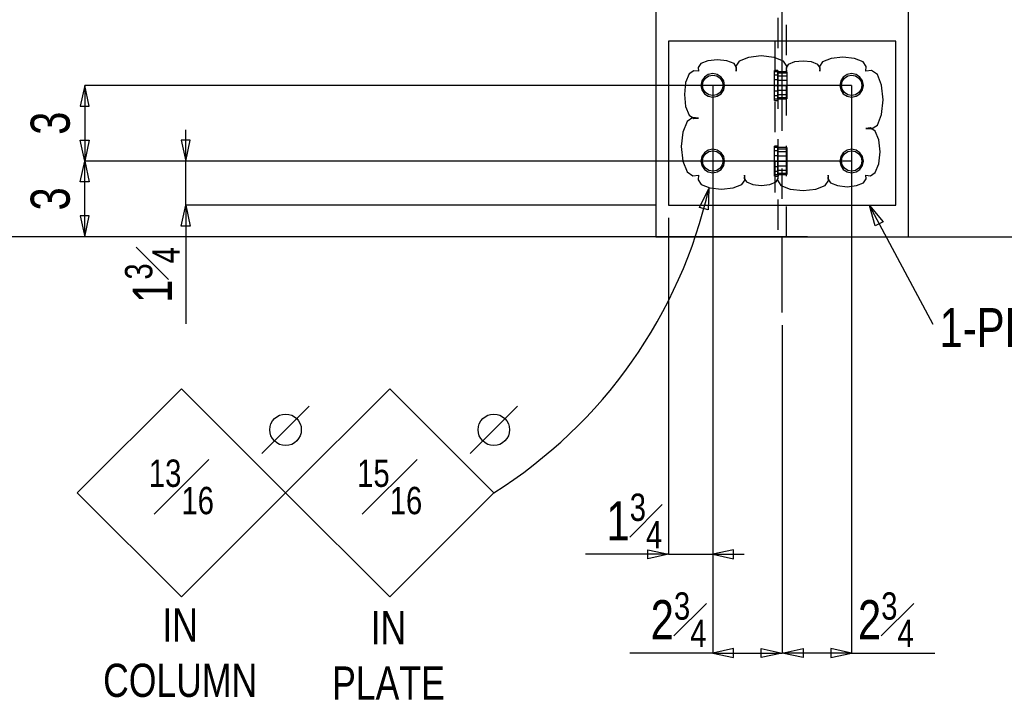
# Model space of a CAD drawing. Header units: inches. Extents: x -17.2 to 17.5, y -11.2 to 11.2.
# Tile 8 of 15: x -3.4 to -0.1, y -0.3 to 1.9. Entities that reach past the tile are written whole.
import ezdxf
from ezdxf.enums import TextEntityAlignment as Align

# ---------------------------------------------------------------- set-up
doc = ezdxf.new("R2010")
doc.units = ezdxf.units.IN
doc.header["$LTSCALE"] = 2.5
doc.header["$MEASUREMENT"] = 0
doc.linetypes.add('SDS2_5', pattern=[0.04, 0.02, -0.02])
doc.linetypes.add('SDS2_6', pattern=[0.2, 0.1, -0.05, 0, -0.05])
doc.layers.add('Layer_0', color=7, linetype='Continuous')
doc.layers.add('Outline', color=7, linetype='Continuous')
doc.styles.add('MTextWidth', font='txt', dxfattribs={"width": 0.8, "height": 0.2})

msp = doc.modelspace()

# ---------------------------------------------------------------- linework, layer by layer
at = {"color": 1, "linetype": 'Continuous'}
for p, q in [((-1.0622, 1.6905), (-1.0622, 0.1416)), ((-0.6039, 1.6905), (-0.6039, -0.1847)), ((-2.8019, 1.4405), (-2.8019, 1.5438)), ((-2.7871, 1.5094), (-2.8167, 1.5094)), ((-2.8167, 1.5094), (-2.8019, 1.4405)), ((-2.8019, 1.4405), (-2.7871, 1.5094)), ((-2.8019, 1.2947), (-2.8019, 1.4405)), ((-0.6039, 1.4405), (-2.8019, 1.4405)), ((-1.106, 1.2868), (-1.0751, 1.3501)), ((-1.0751, 1.3501), (-1.0774, 1.2797)), ((-1.0751, 1.3501), (-1.0751, 1.3501)), ((-2.8167, 1.2258), (-2.8019, 1.2947)), ((-1.2497, 1.2947), (-2.8019, 1.2947)), ((-2.8019, 1.2947), (-2.8019, 0.9027)), ((-2.8019, 1.2947), (-2.7871, 1.2258)), ((-1.0774, 1.2797), (-1.106, 1.2868)), ((-0.3345, 0.9011), (-0.5452, 1.2937)), ((-0.5452, 1.2937), (-0.5452, 1.2937)), ((-0.5452, 1.2937), (-0.4996, 1.24)), ((-0.5257, 1.2261), (-0.5452, 1.2937)), ((-1.208, 1.253), (-1.208, 0.1416)), ((-0.4996, 1.24), (-0.5257, 1.2261)), ((-2.7871, 1.2258), (-2.8167, 1.2258)), ((-0.833, 0.8988), (-0.833, -0.1847)), ((-0.833, 0.8988), (-0.833, -0.1847)), ((-3.1601, 0.3444), (-2.8163, 0.6882)), ((-2.8163, 0.6882), (-2.4725, 0.3444)), ((-2.1287, 0.6882), (-2.4725, 0.3444)), ((-1.7849, 0.3444), (-2.1287, 0.6882)), ((-2.5506, 0.4746), (-2.3944, 0.6308)), ((-1.863, 0.4746), (-1.7067, 0.6308)), ((-1.0622, 0.5412), (-1.0622, -0.1847)), ((-2.8163, 0.0006), (-3.1601, 0.3444)), ((-2.4725, 0.3444), (-2.8163, 0.0006)), ((-2.4725, 0.3444), (-2.1287, 0.0006)), ((-2.1287, 0.0006), (-1.7849, 0.3444)), ((-1.208, 0.1416), (-1.4824, 0.1416)), ((-1.2769, 0.1268), (-1.2769, 0.1564)), ((-1.2769, 0.1564), (-1.208, 0.1416)), ((-1.208, 0.1416), (-1.2769, 0.1268)), ((-1.208, 0.1416), (-1.0622, 0.1416)), ((-0.9933, 0.1564), (-1.0622, 0.1416)), ((-1.0622, 0.1416), (-0.9589, 0.1416)), ((-1.0622, 0.1416), (-0.9933, 0.1268)), ((-0.9933, 0.1268), (-0.9933, 0.1564)), ((-1.0622, -0.1847), (-1.3365, -0.1847)), ((-0.9933, -0.1699), (-1.0622, -0.1847)), ((-1.0622, -0.1847), (-0.9933, -0.1995)), ((-1.0622, -0.1847), (-0.833, -0.1847)), ((-0.9933, -0.1995), (-0.9933, -0.1699)), ((-0.9019, -0.1995), (-0.9019, -0.1699)), ((-0.9019, -0.1699), (-0.833, -0.1847)), ((-0.833, -0.1847), (-0.9019, -0.1995)), ((-0.833, -0.1847), (-0.7641, -0.1699)), ((-0.6039, -0.1847), (-0.833, -0.1847)), ((-0.7641, -0.1995), (-0.833, -0.1847)), ((-0.7641, -0.1699), (-0.7641, -0.1995)), ((-0.6039, -0.1847), (-0.6728, -0.1699)), ((-0.6728, -0.1699), (-0.6728, -0.1995)), ((-0.6728, -0.1995), (-0.6039, -0.1847)), ((-0.6039, -0.1847), (-0.3295, -0.1847))]:
    msp.add_line(p, q, dxfattribs=at)
for centre in [(-2.4725, 0.5527), (-1.7849, 0.5527)]:
    msp.add_circle(centre, 0.0521, dxfattribs=at)
msp.add_arc((-2.644, 1.704), 1.6083, 302.29, 347.29, dxfattribs=at)
at = {"layer": 'Layer_0', "color": 2, "linetype": 'Continuous'}
for p, q in [((-1.2497, 4.6506), (-1.2497, 1.1905)), ((-0.4164, 1.1905), (-0.4164, 4.6506)), ((-1.208, 1.8363), (-1.208, 1.2947)), ((-0.458, 1.8363), (-1.208, 1.8363)), ((-0.458, 1.2947), (-0.458, 1.8363)), ((-1.208, 1.2947), (-0.458, 1.2947)), ((-1.2497, 1.1905), (-0.4164, 1.1905))]:
    msp.add_line(p, q, dxfattribs=at)
at = {"layer": 'Layer_0', "color": 1, "linetype": 'SDS2_5'}
for p, q in [((-0.8474, 2.1133), (-0.8474, 1.1905)), ((-0.8187, 1.1905), (-0.8187, 2.1133)), ((-0.8578, 1.8363), (-0.8578, 1.2947)), ((-1.0752, 1.7218), (-1.0622, 1.7244)), ((-1.0622, 1.7244), (-1.0493, 1.7218)), ((-0.8582, 1.7362), (-0.8582, 1.74)), ((-0.847, 1.74), (-0.8582, 1.74)), ((-0.8582, 1.7255), (-0.8582, 1.7362)), ((-0.8582, 1.7362), (-0.847, 1.7362)), ((-0.8582, 1.7094), (-0.8582, 1.7255)), ((-0.8582, 1.7255), (-0.847, 1.7255)), ((-0.8478, 1.7314), (-0.8478, 1.7348)), ((-0.8182, 1.7348), (-0.8478, 1.7348)), ((-0.8478, 1.7218), (-0.8478, 1.7314)), ((-0.8478, 1.7314), (-0.8182, 1.7314)), ((-0.847, 1.74), (-0.847, 1.7362)), ((-0.847, 1.7362), (-0.847, 1.7255)), ((-0.847, 1.7255), (-0.847, 1.7094)), ((-0.8182, 1.7348), (-0.8182, 1.7314)), ((-0.8182, 1.7314), (-0.8182, 1.7218)), ((-0.6168, 1.7218), (-0.6039, 1.7244)), ((-0.6039, 1.7244), (-0.5909, 1.7218)), ((-1.0961, 1.6905), (-1.0935, 1.7035)), ((-1.0935, 1.6775), (-1.0961, 1.6905)), ((-1.0935, 1.7035), (-1.0861, 1.7144)), ((-1.0861, 1.7144), (-1.0752, 1.7218)), ((-1.0493, 1.7218), (-1.0383, 1.7144)), ((-1.0383, 1.7144), (-1.0309, 1.7035)), ((-1.0309, 1.7035), (-1.0284, 1.6905)), ((-1.0284, 1.6905), (-1.0309, 1.6775)), ((-0.8582, 1.6905), (-0.8582, 1.7094)), ((-0.8582, 1.7094), (-0.847, 1.7094)), ((-0.8582, 1.6716), (-0.8582, 1.6905)), ((-0.8582, 1.6905), (-0.847, 1.6905)), ((-0.8478, 1.7074), (-0.8478, 1.7218)), ((-0.8478, 1.7218), (-0.8182, 1.7218)), ((-0.8478, 1.6905), (-0.8478, 1.7074)), ((-0.8478, 1.7074), (-0.8182, 1.7074)), ((-0.8478, 1.6736), (-0.8478, 1.6905)), ((-0.8474, 1.6905), (-0.8182, 1.6905)), ((-0.847, 1.7094), (-0.847, 1.6905)), ((-0.847, 1.6905), (-0.847, 1.6716)), ((-0.8182, 1.7218), (-0.8182, 1.7074)), ((-0.8182, 1.7074), (-0.8182, 1.6905)), ((-0.8182, 1.6905), (-0.8182, 1.6736)), ((-0.6377, 1.6905), (-0.6352, 1.7035)), ((-0.6352, 1.6775), (-0.6377, 1.6905)), ((-0.6352, 1.7035), (-0.6278, 1.7144)), ((-0.6278, 1.7144), (-0.6168, 1.7218)), ((-0.5909, 1.7218), (-0.5799, 1.7144)), ((-0.5799, 1.7144), (-0.5726, 1.7035)), ((-0.5726, 1.7035), (-0.57, 1.6905)), ((-0.57, 1.6905), (-0.5726, 1.6775)), ((-1.0861, 1.6666), (-1.0935, 1.6775)), ((-1.0752, 1.6592), (-1.0861, 1.6666)), ((-1.0622, 1.6566), (-1.0752, 1.6592)), ((-1.0493, 1.6592), (-1.0622, 1.6566)), ((-1.0383, 1.6666), (-1.0493, 1.6592)), ((-1.0309, 1.6775), (-1.0383, 1.6666)), ((-0.8582, 1.6555), (-0.8582, 1.6716)), ((-0.847, 1.6716), (-0.8582, 1.6716)), ((-0.8478, 1.6592), (-0.8478, 1.6736)), ((-0.8182, 1.6736), (-0.8478, 1.6736)), ((-0.8478, 1.6496), (-0.8478, 1.6592)), ((-0.8182, 1.6592), (-0.8478, 1.6592)), ((-0.847, 1.6716), (-0.847, 1.6555)), ((-0.8182, 1.6736), (-0.8182, 1.6592)), ((-0.8182, 1.6592), (-0.8182, 1.6496)), ((-0.6278, 1.6666), (-0.6352, 1.6775)), ((-0.6168, 1.6592), (-0.6278, 1.6666)), ((-0.6039, 1.6566), (-0.6168, 1.6592)), ((-0.5909, 1.6592), (-0.6039, 1.6566)), ((-0.5799, 1.6666), (-0.5909, 1.6592)), ((-0.5726, 1.6775), (-0.5799, 1.6666)), ((-0.8582, 1.6448), (-0.8582, 1.6555)), ((-0.847, 1.6555), (-0.8582, 1.6555)), ((-0.8582, 1.641), (-0.8582, 1.6448)), ((-0.847, 1.6448), (-0.8582, 1.6448)), ((-0.8582, 1.641), (-0.847, 1.641)), ((-0.8478, 1.6462), (-0.8478, 1.6496)), ((-0.8182, 1.6496), (-0.8478, 1.6496)), ((-0.8478, 1.6462), (-0.8182, 1.6462)), ((-0.847, 1.6555), (-0.847, 1.6448)), ((-0.847, 1.6448), (-0.847, 1.641)), ((-0.8182, 1.6496), (-0.8182, 1.6462)), ((-1.0935, 1.4535), (-1.0861, 1.4644)), ((-1.0861, 1.4644), (-1.0752, 1.4718)), ((-1.0752, 1.4718), (-1.0622, 1.4744)), ((-1.0622, 1.4744), (-1.0493, 1.4718)), ((-1.0493, 1.4718), (-1.0383, 1.4644)), ((-1.0383, 1.4644), (-1.0309, 1.4535)), ((-0.8582, 1.4862), (-0.8582, 1.49)), ((-0.847, 1.49), (-0.8582, 1.49)), ((-0.8582, 1.4755), (-0.8582, 1.4862)), ((-0.8582, 1.4862), (-0.847, 1.4862)), ((-0.8582, 1.4594), (-0.8582, 1.4755)), ((-0.8582, 1.4755), (-0.847, 1.4755)), ((-0.8478, 1.4814), (-0.8478, 1.4848)), ((-0.8182, 1.4848), (-0.8478, 1.4848)), ((-0.8478, 1.4718), (-0.8478, 1.4814)), ((-0.8478, 1.4814), (-0.8182, 1.4814)), ((-0.8478, 1.4574), (-0.8478, 1.4718)), ((-0.8478, 1.4718), (-0.8182, 1.4718)), ((-0.847, 1.49), (-0.847, 1.4862)), ((-0.847, 1.4862), (-0.847, 1.4755)), ((-0.847, 1.4755), (-0.847, 1.4594)), ((-0.8182, 1.4848), (-0.8182, 1.4814)), ((-0.8182, 1.4814), (-0.8182, 1.4718)), ((-0.8182, 1.4718), (-0.8182, 1.4574)), ((-0.6352, 1.4535), (-0.6278, 1.4644)), ((-0.6278, 1.4644), (-0.6168, 1.4718)), ((-0.6168, 1.4718), (-0.6039, 1.4744)), ((-0.6039, 1.4744), (-0.5909, 1.4718)), ((-0.5909, 1.4718), (-0.5799, 1.4644)), ((-0.5799, 1.4644), (-0.5726, 1.4535)), ((-1.0961, 1.4405), (-1.0935, 1.4535)), ((-1.0935, 1.4275), (-1.0961, 1.4405)), ((-1.0309, 1.4535), (-1.0284, 1.4405)), ((-1.0284, 1.4405), (-1.0309, 1.4275)), ((-0.8582, 1.4405), (-0.8582, 1.4594)), ((-0.8582, 1.4594), (-0.847, 1.4594)), ((-0.8582, 1.4216), (-0.8582, 1.4405)), ((-0.8582, 1.4405), (-0.847, 1.4405)), ((-0.8478, 1.4405), (-0.8478, 1.4574)), ((-0.8478, 1.4574), (-0.8182, 1.4574)), ((-0.8478, 1.4236), (-0.8478, 1.4405)), ((-0.8474, 1.4405), (-0.8182, 1.4405)), ((-0.847, 1.4594), (-0.847, 1.4405)), ((-0.847, 1.4405), (-0.847, 1.4216)), ((-0.8182, 1.4574), (-0.8182, 1.4405)), ((-0.8182, 1.4405), (-0.8182, 1.4236)), ((-0.6377, 1.4405), (-0.6352, 1.4535)), ((-0.6352, 1.4275), (-0.6377, 1.4405)), ((-0.5726, 1.4535), (-0.57, 1.4405)), ((-0.57, 1.4405), (-0.5726, 1.4275)), ((-1.0861, 1.4166), (-1.0935, 1.4275)), ((-1.0752, 1.4092), (-1.0861, 1.4166)), ((-1.0622, 1.4066), (-1.0752, 1.4092)), ((-1.0493, 1.4092), (-1.0622, 1.4066)), ((-1.0383, 1.4166), (-1.0493, 1.4092)), ((-1.0309, 1.4275), (-1.0383, 1.4166)), ((-0.8582, 1.4055), (-0.8582, 1.4216)), ((-0.847, 1.4216), (-0.8582, 1.4216)), ((-0.8582, 1.3948), (-0.8582, 1.4055)), ((-0.847, 1.4055), (-0.8582, 1.4055)), ((-0.8478, 1.4092), (-0.8478, 1.4236)), ((-0.8182, 1.4236), (-0.8478, 1.4236)), ((-0.8478, 1.3996), (-0.8478, 1.4092)), ((-0.8182, 1.4092), (-0.8478, 1.4092)), ((-0.8478, 1.3962), (-0.8478, 1.3996)), ((-0.8182, 1.3996), (-0.8478, 1.3996)), ((-0.847, 1.4216), (-0.847, 1.4055)), ((-0.847, 1.4055), (-0.847, 1.3948)), ((-0.8182, 1.4236), (-0.8182, 1.4092)), ((-0.8182, 1.4092), (-0.8182, 1.3996)), ((-0.8182, 1.3996), (-0.8182, 1.3962)), ((-0.6278, 1.4166), (-0.6352, 1.4275)), ((-0.6168, 1.4092), (-0.6278, 1.4166)), ((-0.6039, 1.4066), (-0.6168, 1.4092)), ((-0.5909, 1.4092), (-0.6039, 1.4066)), ((-0.5799, 1.4166), (-0.5909, 1.4092)), ((-0.5726, 1.4275), (-0.5799, 1.4166)), ((-0.8582, 1.391), (-0.8582, 1.3948)), ((-0.847, 1.3948), (-0.8582, 1.3948)), ((-0.8582, 1.391), (-0.847, 1.391)), ((-0.8478, 1.3962), (-0.8182, 1.3962)), ((-0.847, 1.3948), (-0.847, 1.391))]:
    msp.add_line(p, q, dxfattribs=at)
at = {"layer": 'Layer_0', "color": 2, "linetype": 'Continuous'}
msp.add_lwpolyline([(-1.1091, 1.7374), (-1.1245, 1.7389), (-1.1402, 1.7283), (-1.1518, 1.6995), (-1.156, 1.66), (-1.1518, 1.6206), (-1.1402, 1.5917), (-1.1245, 1.5812), (-1.1091, 1.5827), (-1.1279, 1.5845), (-1.1472, 1.5716), (-1.1613, 1.5363), (-1.1664, 1.4882), (-1.1613, 1.44), (-1.1472, 1.4047), (-1.1279, 1.3918), (-1.1091, 1.3936), (-1.1106, 1.3785), (-1.1002, 1.363), (-1.0719, 1.3517), (-1.0332, 1.3476), (-0.9945, 1.3517), (-0.9661, 1.363), (-0.9558, 1.3785), (-0.9573, 1.3936), (-0.9583, 1.3826), (-0.9508, 1.3714), (-0.9302, 1.3631), (-0.9021, 1.3601), (-0.8739, 1.3631), (-0.8533, 1.3714), (-0.8458, 1.3826), (-0.8468, 1.3936), (-0.8485, 1.3772), (-0.8372, 1.3603), (-0.8062, 1.3479), (-0.764, 1.3434), (-0.7218, 1.3479), (-0.6909, 1.3603), (-0.6796, 1.3772), (-0.6812, 1.3936), (-0.6824, 1.3813), (-0.6739, 1.3686), (-0.6508, 1.3593), (-0.6191, 1.3559), (-0.5874, 1.3593), (-0.5643, 1.3686), (-0.5558, 1.3813), (-0.557, 1.3936), (-0.5416, 1.3921), (-0.5258, 1.4027), (-0.5143, 1.4315), (-0.5101, 1.471), (-0.5143, 1.5104), (-0.5258, 1.5393), (-0.5416, 1.5498), (-0.557, 1.5483), (-0.5382, 1.5465), (-0.5189, 1.5594), (-0.5048, 1.5947), (-0.4996, 1.6428), (-0.5048, 1.691), (-0.5189, 1.7263), (-0.5382, 1.7392), (-0.557, 1.7374), (-0.5555, 1.7525), (-0.5659, 1.768), (-0.5942, 1.7793), (-0.6329, 1.7834), (-0.6716, 1.7793), (-0.6999, 1.768), (-0.7103, 1.7525), (-0.7088, 1.7374), (-0.7077, 1.7484), (-0.7153, 1.7596), (-0.7359, 1.7679), (-0.764, 1.7709), (-0.7922, 1.7679), (-0.8128, 1.7596), (-0.8203, 1.7484), (-0.8192, 1.7374), (-0.8176, 1.7538), (-0.8289, 1.7707), (-0.8598, 1.7831), (-0.9021, 1.7876), (-0.9443, 1.7831), (-0.9752, 1.7707), (-0.9865, 1.7538), (-0.9849, 1.7374), (-0.9836, 1.7497), (-0.9921, 1.7624), (-1.0153, 1.7717), (-1.047, 1.7751), (-1.0786, 1.7717), (-1.1018, 1.7624), (-1.1103, 1.7497), (-1.1091, 1.7374)], dxfattribs=at)
at = {"layer": 'Layer_0', "color": 3, "linetype": 'Continuous'}
for points in [[(-1.1013, 1.6905), (-1.0983, 1.6756), (-1.0898, 1.6629), (-1.0772, 1.6544), (-1.0622, 1.6514), (-1.0473, 1.6544), (-1.0346, 1.6629), (-1.0261, 1.6756), (-1.0231, 1.6905), (-1.0261, 1.7054), (-1.0346, 1.7181), (-1.0473, 1.7266), (-1.0622, 1.7296), (-1.0772, 1.7266), (-1.0898, 1.7181), (-1.0983, 1.7054), (-1.1013, 1.6905)], [(-0.6429, 1.6905), (-0.64, 1.6756), (-0.6315, 1.6629), (-0.6188, 1.6544), (-0.6039, 1.6514), (-0.5889, 1.6544), (-0.5763, 1.6629), (-0.5678, 1.6756), (-0.5648, 1.6905), (-0.5678, 1.7054), (-0.5763, 1.7181), (-0.5889, 1.7266), (-0.6039, 1.7296), (-0.6188, 1.7266), (-0.6315, 1.7181), (-0.64, 1.7054), (-0.6429, 1.6905)], [(-1.1013, 1.4405), (-1.0983, 1.4256), (-1.0898, 1.4129), (-1.0772, 1.4044), (-1.0622, 1.4014), (-1.0473, 1.4044), (-1.0346, 1.4129), (-1.0261, 1.4256), (-1.0231, 1.4405), (-1.0261, 1.4554), (-1.0346, 1.4681), (-1.0473, 1.4766), (-1.0622, 1.4796), (-1.0772, 1.4766), (-1.0898, 1.4681), (-1.0983, 1.4554), (-1.1013, 1.4405)], [(-0.6429, 1.4405), (-0.64, 1.4256), (-0.6315, 1.4129), (-0.6188, 1.4044), (-0.6039, 1.4014), (-0.5889, 1.4044), (-0.5763, 1.4129), (-0.5678, 1.4256), (-0.5648, 1.4405), (-0.5678, 1.4554), (-0.5763, 1.4681), (-0.5889, 1.4766), (-0.6039, 1.4796), (-0.6188, 1.4766), (-0.6315, 1.4681), (-0.64, 1.4554), (-0.6429, 1.4405)]]:
    msp.add_lwpolyline(points, close=True, dxfattribs=at)
at = {"layer": 'Outline', "color": 1, "linetype": 'SDS2_6'}
msp.add_line((-0.833, 0.9405), (-0.833, 2.1133), dxfattribs=at)
at = {"layer": 'Outline', "color": 1, "linetype": 'Continuous'}
for p, q in [((-0.833, 1.6905), (-0.833, 2.1133)), ((-0.833, 1.6905), (-0.833, 2.1133)), ((-3.1352, 1.6905), (-3.15, 1.6216)), ((-0.6039, 1.6905), (-3.1352, 1.6905)), ((-3.1205, 1.6216), (-3.1352, 1.6905)), ((-3.1352, 1.6905), (-3.1352, 1.4405)), ((-3.15, 1.6216), (-3.1205, 1.6216)), ((-3.1352, 1.4405), (-3.15, 1.5094)), ((-3.15, 1.5094), (-3.1205, 1.5094)), ((-3.1205, 1.5094), (-3.1352, 1.4405)), ((-3.15, 1.3716), (-3.1352, 1.4405)), ((-3.1352, 1.1905), (-3.1352, 1.4405)), ((-3.1352, 1.4405), (-3.1205, 1.3716)), ((-0.6039, 1.4405), (-3.1352, 1.4405)), ((-0.6039, 1.4405), (-3.1352, 1.4405)), ((-3.1205, 1.3716), (-3.15, 1.3716)), ((-3.1205, 1.2594), (-3.15, 1.2594)), ((-3.15, 1.2594), (-3.1352, 1.1905)), ((-3.1352, 1.1905), (-3.1205, 1.2594)), ((-0.8942, 1.1905), (-13.0363, 1.1905)), ((-0.7497, 1.1905), (-4.8019, 1.1905)), ((-0.8942, 1.1905), (-3.1352, 1.1905)), ((-0.9164, 1.1905), (2.9492, 1.1905))]:
    msp.add_line(p, q, dxfattribs=at)

# ---------------------------------------------------------------- texts
at = {"color": 2, "linetype": 'Continuous', "width": 0.8}
msp.add_text('1-PL p53', height=0.12902, dxfattribs=at).set_placement((-0.3137, 0.8258))
at = {"color": 2, "linetype": 'Continuous', "insert": (-2.8218, 1.1562), "char_height": 0.129022, "attachment_point": 9, "rotation": 90, "style": 'MTextWidth'}
msp.add_mtext('\\A1;1{\\H0.70x;\\S3#4;}', dxfattribs=at)
at = {"color": 1, "linetype": 'Continuous', "char_height": 0.129022, "attachment_point": 5, "style": 'MTextWidth'}
for s, insert in [('\\A1;{\\H0.70x;\\S13#16;}', (-2.8163, 0.3642)), ('\\A1;{\\H0.70x;\\S15#16;}', (-2.1287, 0.3642))]:
    msp.add_mtext(s, dxfattribs=dict(at, insert=insert))
at = {"color": 2, "linetype": 'Continuous', "char_height": 0.129022, "style": 'MTextWidth'}
for s, insert, attachment_point in [('\\A1;1{\\H0.70x;\\S3#4;}', (-1.2289, 0.1614), 9), ('\\A1;2{\\H0.70x;\\S3#4;}', (-1.083, -0.1648), 9), ('\\A1;2{\\H0.70x;\\S3#4;}', (-0.583, -0.1648), 7)]:
    msp.add_mtext(s, dxfattribs=dict(at, insert=insert, attachment_point=attachment_point))
at = {"color": 1, "linetype": 'Continuous', "char_height": 0.10967, "attachment_point": 5, "style": 'MTextWidth'}
for s, insert, width in [('IN\\PCOLUMN', (-2.8204, -0.1842), 0.658013), ('IN\\PPLATE', (-2.1328, -0.1924), 0.548344)]:
    msp.add_mtext(s, dxfattribs=dict(at, insert=insert, width=width))
at = {"layer": 'Outline', "color": 2, "linetype": 'Continuous', "width": 0.8}
for p in [(-3.1849, 1.5655), (-3.1849, 1.3155)]:
    msp.add_text('3', height=0.129, rotation=90, dxfattribs=at).set_placement(p, align=Align.CENTER)

doc.saveas('drawing.dxf')
